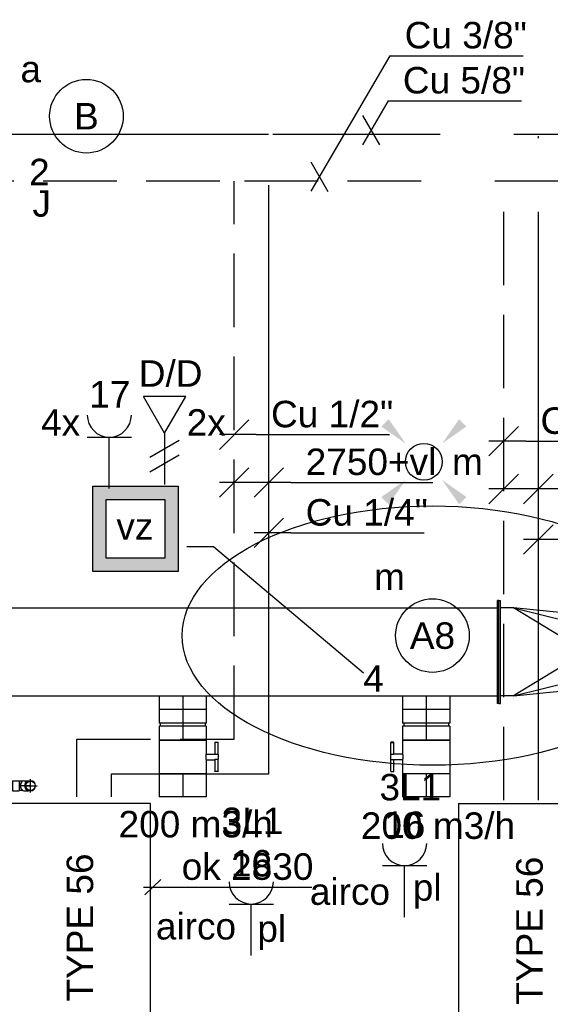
# Model space of a CAD drawing. Extents: x -238422 to 258194, y -34825 to 126331.
# Tile 177 of 239: x 21546 to 23348, y 14032 to 17378. Entities that reach past the tile are written whole.
import ezdxf
from ezdxf.enums import TextEntityAlignment as Align

# ---------------------------------------------------------------- set-up
doc = ezdxf.new("R2010")
doc.units = 0
doc.header["$LTSCALE"] = 50
for name, pattern in [('2322140', [45, 40, -5]), ('2322203', [45, 5, -2, 5, -2, 5, -2, 5, -2, 5, -2, 5, -5]), ('CENTER2', [28.575000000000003, 19.05, -3.175, 3.175, -3.175]), ('STREEPJES', [0.1, 0.05, -0.05])]:
    doc.linetypes.add(name, pattern=pattern)
doc.layers.get('0').update_dxf_attribs({"linetype": 'CONTINUOUS'})
for name, color, linetype in [('AIRCO', 3, 'CONTINUOUS'), ('EL6222--', 3, 'CONTINUOUS'), ('EL6311--', 3, 'CONTINUOUS'), ('EL6441--', 3, 'CONTINUOUS'), ('WL524---_D', 153, 'CONTINUOUS'), ('WL524---_HARTLIJN', 8, 'CONTINUOUS'), ('WL5448--', 4, 'CONTINUOUS'), ('WL570---_TOEVOER', 3, 'CONTINUOUS'), ('WL570---_TOEVOER_HL', 8, 'CONTINUOUS'), ('WL570---_TOEVOER_RST', 2, 'CONTINUOUS'), ('WL570---_TOEVOER_RST_HL', 1, 'CONTINUOUS'), ('WL5911--_D', 2, 'CONTINUOUS'), ('WM5448--', 1, 'CONTINUOUS'), ('WM570---_TOEVOER', 1, 'CONTINUOUS'), ('WM570---_TOEVOER_PR', 1, 'CONTINUOUS'), ('WM570---_TOEVOER_RST_PR', 1, 'CONTINUOUS')]:
    doc.layers.add(name, color=color, linetype=linetype)
doc.styles.add('BURO-018', font='ARIAL.TTF', dxfattribs={"height": 90})
doc.styles.add('BURO-025', font='ARIAL.TTF', dxfattribs={"height": 125})

# ---------------------------------------------------------------- blocks, each defined once
blk = doc.blocks.new('1115B3A')
at = {"color": 0, "linetype": 'Continuous'}
blk.add_circle((0, 0), 2.5, dxfattribs=at)
at = {"color": 0, "linetype": 'Continuous', "style": 'BURO-018'}
for tag, p in [('E_GKAST', (0, 8)), ('E_GROEP', (0, 5)), ('E_SGROEP', (4.5, 5)), ('E_ARMCODE', (0, 0)), ('E_SLET', (4.5, -1))]:
    blk.add_attdef(tag, text='', height=1.8, dxfattribs=at).set_placement(p, align=Align.MIDDLE)
blk = doc.blocks.new('E00411')
at = {"color": 0, "linetype": 'Continuous'}
blk.add_circle((0, 0), 1.25, dxfattribs=at)
for points in [[(-2.891705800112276, 2.395768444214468), (-2.395768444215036, 2.891705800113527), (-1.237436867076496, 1.237436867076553)], [(2.395768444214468, 2.891705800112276), (2.891705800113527, 2.395768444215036), (1.237436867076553, 1.237436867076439)], [(-2.395768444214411, -2.891705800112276), (-2.89170580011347, -2.395768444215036), (-1.237436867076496, -1.237436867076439)], [(2.89170580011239, -2.395768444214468), (2.395768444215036, -2.891705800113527), (1.237436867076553, -1.237436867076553)]]:
    blk.add_solid(points, dxfattribs=at)
at = {"color": 0, "linetype": 'Continuous', "style": 'BURO-018'}
for tag, height, p in [('E_SLET1', 1.8, (-2.842e-13, 4.641705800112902)), ('E_GROEP', 1.799999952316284, (0, 0)), ('E_GKAST', 1.799999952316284, (0, 0))]:
    blk.add_attdef(tag, text='', height=height, dxfattribs=at).set_placement(p, align=Align.MIDDLE)
at = {"color": 0, "linetype": 'Continuous', "style": 'BURO-018', "flags": 1}
for tag in ['E_MATCODE', 'E_SGROEP']:
    blk.add_attdef(tag, text='', height=1.799999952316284, dxfattribs=at).set_placement((0, 0), align=Align.MIDDLE)
blk = doc.blocks.new('*U357')
at = {"color": 0, "ltscale": 10}
for p, q in [((297.5, 297.5, -2757.5), (-297.5, 297.5, -2757.5)), ((-297.5, 297.5, -2757.5), (-297.5, 97.30046948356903, -2757.5)), ((297.5, -297.5, -2757.5), (297.5, 297.5, -2757.5)), ((236.5, 236.5, -2757.5), (-236.5, 236.5, -2757.5)), ((-236.5, -236.5, -2757.5), (-236.5, 236.5, -2757.5)), ((236.5, -236.5, -2757.5), (236.5, 236.5, -2757.5)), ((-297.5, -97.30046948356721, -2757.5), (-297.5, -297.5, -2757.5)), ((236.5, -236.5, -2757.5), (-236.5, -236.5, -2757.5)), ((-297.5, -297.5, -2757.5), (297.5, -297.5, -2757.5))]:
    blk.add_line(p, q, dxfattribs=at)
at = {"color": 8, "linetype": 'STREEPJES', "ltscale": 10}
for q in [(-50, 86.60254037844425, -2757.5), (0, 100, -2757.5), (50, 86.60254037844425, -2757.5), (-86.60254037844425, 50, -2757.5), (86.60254037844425, 50, -2757.5), (-100, 0, -2757.5), (-86.60254037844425, -50, -2757.5), (-50, -86.60254037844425, -2757.5), (0, -100, -2757.5), (50, -86.60254037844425, -2757.5), (86.60254037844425, -50, -2757.5), (100, 0, -2757.5)]:
    blk.add_line((0, 0, -2757.5), q, dxfattribs=at)
at = {"layer": 'WL570---_TOEVOER_RST_HL', "linetype": 'CENTER2'}
blk.add_circle((0, 0, -2757.5), 0.075, dxfattribs=at)
at = {"layer": 'WL570---_TOEVOER_RST', "color": 1, "style": 'BURO-018'}
for tag in ['MC', 'Q']:
    blk.add_attdef(tag, text='', height=90, dxfattribs=at).set_placement((0, 0), align=Align.MIDDLE)
at = {"layer": 'WM570---_TOEVOER_RST_PR', "color": 1, "style": 'BURO-018'}
blk.add_attdef('POSNR', text='', height=90, dxfattribs=at).set_placement((0, 0), align=Align.MIDDLE)
blk = doc.blocks.new('*U385')
at = {"color": 2, "ltscale": 10}
for p, q in [((240, 450, -2950), (-240, 450, -2950)), ((-240, -450, -2950), (-240, 450, -2950)), ((240, -450, -2950), (240, 450, -2950)), ((240, -450, -2950), (-240, -450, -2950))]:
    blk.add_line(p, q, dxfattribs=at)
at = {"layer": 'WL5911--_D', "color": 2, "style": 'BURO-025'}
blk.add_attdef('POSNR', text='', height=125, dxfattribs=at).set_placement((0, 0), align=Align.MIDDLE)
blk = doc.blocks.new('*U386')
at = {"color": 0, "ltscale": 10}
for p, q in [((0, 80, -2975), (46.20000000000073, 80.00000000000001, -2975)), ((46.20000000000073, 80, -2975), (46.20000000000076, -80, -2975)), ((0, -80, -2975), (46.20000000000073, -79.99999999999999, -2975))]:
    blk.add_line(p, q, dxfattribs=at)
at = {"color": 8, "linetype": 'STREEPJES', "ltscale": 10}
blk.add_line((0, -80, -2975), (-2.572996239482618e-14, 80, -2975), dxfattribs=at)
at = {"layer": 'WL570---_TOEVOER_HL', "linetype": 'CENTER2'}
blk.add_line((0, 0, -2975), (46.20000000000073, 7.429526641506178e-15, -2975), dxfattribs=at)
at = {"layer": 'WM570---_TOEVOER_PR', "color": 1, "style": 'BURO-018'}
blk.add_attdef('POSNR', text='', height=90, dxfattribs=at).set_placement((0, 0), align=Align.MIDDLE)
blk = doc.blocks.new('*U387')
at = {"color": 0, "ltscale": 10}
for p, q in [((-51.70000000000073, 80, -2975), (-5, 80.00000000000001, -2975)), ((-51.70000000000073, 80, -2975), (-51.7000000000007, -80, -2975)), ((-5, 80, -2975), (-4.999999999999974, -80, -2975)), ((-5, 76, -2975), (5, 76, -2975)), ((5, 80, -2975), (51.70000000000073, 80.00000000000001, -2975)), ((5, 80, -2975), (5.000000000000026, -80, -2975)), ((51.70000000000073, 80, -2975), (51.70000000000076, -80, -2975)), ((-51.70000000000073, -80, -2975), (-5, -79.99999999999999, -2975)), ((-5, -76, -2975), (5, -76, -2975)), ((5, -80, -2975), (51.70000000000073, -79.99999999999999, -2975))]:
    blk.add_line(p, q, dxfattribs=at)
at = {"layer": 'WL570---_TOEVOER_HL', "linetype": 'CENTER2'}
blk.add_line((-51.70000000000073, 0, -2975), (51.70000000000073, 1.662798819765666e-14, -2975), dxfattribs=at)
at = {"layer": 'WM570---_TOEVOER_PR', "color": 1, "style": 'BURO-018'}
blk.add_attdef('POSNR', text='', height=90, dxfattribs=at).set_placement((0, 0), align=Align.MIDDLE)
blk = doc.blocks.new('*U388')
at = {"color": 2, "ltscale": 10}
for p, q in [((-9.54166666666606, 120.0000000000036, -2975), (-50.24662103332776, 120.0000000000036, -2975)), ((-50.24662103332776, 109.3333333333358, -2975), (-50.24662103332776, 120.0000000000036, -2975)), ((-50.24662103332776, 109.3333333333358, -2975), (-9.54166666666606, 109.3333333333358, -2975)), ((-9.54166666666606, 80, -2975), (-9.541666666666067, 120, -2975)), ((-9.54166666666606, 120, -2975), (7.515583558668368, 120, -2975)), ((7.515583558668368, 109.3333333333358, -2975), (7.515583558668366, 120, -2975)), ((48.913287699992, 120.0000000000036, -2975), (7.515583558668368, 120.0000000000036, -2975)), ((7.515583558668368, 109.3333333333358, -2975), (48.913287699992, 109.3333333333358, -2975)), ((9.54166666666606, 80, -2975), (9.541666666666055, 109.3333333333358, -2975)), ((48.913287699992, 120.0000000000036, -2975), (50.24662103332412, 120, -2975)), ((48.913287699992, 109.3333333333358, -2975), (48.913287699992, 120.0000000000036, -2975)), ((50.24662103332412, 109.3333333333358, -2975), (48.913287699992, 109.3333333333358, -2975)), ((50.24662103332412, 120, -2975), (50.24662103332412, 109.3333333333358, -2975)), ((-57.25, 80, -2975), (-9.54166666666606, 80.00000000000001, -2975)), ((-57.25, -80, -2975), (-57.25000000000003, 80, -2975)), ((9.54166666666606, 80, -2975), (57.25, 80.00000000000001, -2975)), ((57.25, 80, -2975), (57.25000000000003, -80, -2975)), ((-57.25, -80, -2975), (57.25, -79.99999999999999, -2975))]:
    blk.add_line(p, q, dxfattribs=at)
blk.add_spline([(9.492711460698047, 79.9941758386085, -2975), (9.34634818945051, 79.97693931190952, -2975), (9.104078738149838, 79.9489890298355, -2975), (8.768389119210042, 79.91145878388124, -2975), (8.34272396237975, 79.86587281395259, -2975), (7.831451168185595, 79.81408537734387, -2975), (7.239817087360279, 79.75820677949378, -2975), (6.573892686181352, 79.70051858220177, -2975), (5.840511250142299, 79.6433811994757, -2975), (5.047198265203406, 79.58913749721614, -2975), (4.202094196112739, 79.5400162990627, -2975), (3.313870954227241, 79.49803983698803, -2975), (2.391642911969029, 79.46493914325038, -2975), (1.444873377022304, 79.44208114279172, -2975), (0.4832774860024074, 79.43041076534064, -2975), (-0.4832774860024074, 79.43041076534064, -2975), (-1.444873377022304, 79.44208114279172, -2975), (-2.391642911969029, 79.46493914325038, -2975), (-3.313870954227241, 79.49803983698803, -2975), (-4.202094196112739, 79.5400162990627, -2975), (-5.047198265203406, 79.58913749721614, -2975), (-5.840511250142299, 79.6433811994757, -2975), (-6.573892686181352, 79.70051858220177, -2975), (-7.239817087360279, 79.75820677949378, -2975), (-7.831451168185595, 79.81408537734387, -2975), (-8.34272396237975, 79.86587281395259, -2975), (-8.768389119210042, 79.91145878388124, -2975), (-9.104078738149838, 79.9489890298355, -2975), (-9.34634818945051, 79.97693931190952, -2975), (-9.492711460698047, 79.9941758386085, -2975), (-9.54166666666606, 80, -2975)], degree=3, dxfattribs=at)
at = {"layer": 'WL570---_TOEVOER', "color": 1, "style": 'BURO-018'}
blk.add_attdef('I', text='', height=90, dxfattribs=at).set_placement((0, 0), align=Align.MIDDLE)
at = {"layer": 'WM570---_TOEVOER_PR', "color": 1, "style": 'BURO-018'}
blk.add_attdef('POSNR', text='', height=90, dxfattribs=at).set_placement((0, 0), align=Align.MIDDLE)
blk = doc.blocks.new('*U389')
at = {"color": 0, "ltscale": 10}
for p, q in [((0, 80, -2975), (78.45796988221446, 80.00000000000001, -2975)), ((78.45796988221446, 80, -2975), (78.45796988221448, -80, -2975)), ((0, -80, -2975), (78.45796988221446, -79.99999999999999, -2975))]:
    blk.add_line(p, q, dxfattribs=at)
at = {"layer": 'WL570---_TOEVOER_HL', "linetype": 'CENTER2'}
blk.add_line((0, 0, -2975), (78.45796988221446, 1.261700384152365e-14, -2975), dxfattribs=at)
at = {"layer": 'WM570---_TOEVOER_PR', "color": 1, "style": 'BURO-018'}
blk.add_attdef('POSNR', text='', height=90, dxfattribs=at).set_placement((0, 0), align=Align.MIDDLE)
blk = doc.blocks.new('*U460')
at = {"color": 2, "ltscale": 10}
for p, q in [((-239.9999999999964, 450.0000000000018, -2950), (240.0000000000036, 450.0000000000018, -2950)), ((-239.9999999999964, -449.9999999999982, -2950), (-239.9999999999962, 450.0000000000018, -2950)), ((240.0000000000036, -449.9999999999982, -2950), (240.0000000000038, 450.0000000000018, -2950)), ((240.0000000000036, -449.9999999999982, -2950), (-239.9999999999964, -449.9999999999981, -2950))]:
    blk.add_line(p, q, dxfattribs=at)
at = {"layer": 'WL5911--_D', "color": 2, "style": 'BURO-025'}
blk.add_attdef('POSNR', text='', height=125, dxfattribs=at).set_placement((0, 0), align=Align.MIDDLE)
blk = doc.blocks.new('*U468')
at = {"color": 0, "ltscale": 10}
for p, q in [((0, 80, -2975), (78.45796988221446, 80.00000000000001, -2975)), ((78.45796988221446, 80, -2975), (78.45796988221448, -80, -2975)), ((0, -80, -2975), (78.45796988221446, -79.99999999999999, -2975))]:
    blk.add_line(p, q, dxfattribs=at)
at = {"layer": 'WL570---_TOEVOER_HL', "linetype": 'CENTER2'}
blk.add_line((0, 0, -2975), (78.45796988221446, 1.261700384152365e-14, -2975), dxfattribs=at)
at = {"layer": 'WM570---_TOEVOER_PR', "color": 1, "style": 'BURO-018'}
blk.add_attdef('POSNR', text='', height=90, dxfattribs=at).set_placement((0, 0), align=Align.MIDDLE)
blk = doc.blocks.new('*U469')
at = {"color": 2, "ltscale": 10}
for p, q in [((-57.25, 80, -2975), (57.25, 80.00000000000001, -2975)), ((-57.25, -80, -2975), (-57.25000000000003, 80, -2975)), ((57.25, 80, -2975), (57.25000000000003, -80, -2975)), ((-57.25, -80, -2975), (-9.54166666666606, -79.99999999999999, -2975)), ((-9.54166666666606, -80, -2975), (-9.541666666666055, -109.3333333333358, -2975)), ((9.54166666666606, -80, -2975), (9.541666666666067, -120, -2975)), ((9.54166666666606, -80, -2975), (57.25, -79.99999999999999, -2975)), ((-50.24662103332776, -109.3333333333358, -2975), (-50.24662103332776, -120.0000000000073, -2975)), ((-48.91328769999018, -109.3333333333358, -2975), (-50.24662103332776, -109.3333333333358, -2975)), ((-50.24662103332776, -120.0000000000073, -2975), (-48.91328769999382, -120.0000000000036, -2975)), ((-7.515583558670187, -109.3333333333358, -2975), (-48.91328769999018, -109.3333333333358, -2975)), ((-48.91328769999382, -120.0000000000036, -2975), (-48.91328769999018, -109.3333333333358, -2975)), ((-7.515583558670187, -120.0000000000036, -2975), (-48.91328769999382, -120.0000000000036, -2975)), ((-7.515583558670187, -109.3333333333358, -2975), (-7.515583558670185, -120, -2975)), ((9.54166666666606, -120, -2975), (-7.515583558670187, -120, -2975)), ((50.24662103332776, -109.3333333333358, -2975), (9.54166666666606, -109.3333333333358, -2975)), ((50.24662103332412, -120.0000000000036, -2975), (9.54166666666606, -120.0000000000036, -2975)), ((50.24662103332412, -120.0000000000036, -2975), (50.24662103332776, -109.3333333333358, -2975))]:
    blk.add_line(p, q, dxfattribs=at)
blk.add_spline([(-9.492711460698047, -79.9941758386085, -2975), (-9.34634818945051, -79.97693931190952, -2975), (-9.104078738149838, -79.9489890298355, -2975), (-8.768389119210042, -79.91145878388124, -2975), (-8.34272396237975, -79.86587281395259, -2975), (-7.831451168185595, -79.81408537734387, -2975), (-7.239817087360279, -79.75820677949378, -2975), (-6.573892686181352, -79.70051858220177, -2975), (-5.840511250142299, -79.6433811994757, -2975), (-5.047198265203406, -79.58913749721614, -2975), (-4.202094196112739, -79.5400162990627, -2975), (-3.313870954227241, -79.49803983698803, -2975), (-2.391642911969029, -79.46493914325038, -2975), (-1.444873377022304, -79.44208114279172, -2975), (-0.4832774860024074, -79.43041076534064, -2975), (0.4832774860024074, -79.43041076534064, -2975), (1.444873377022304, -79.44208114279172, -2975), (2.391642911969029, -79.46493914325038, -2975), (3.313870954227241, -79.49803983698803, -2975), (4.202094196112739, -79.5400162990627, -2975), (5.047198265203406, -79.58913749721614, -2975), (5.840511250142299, -79.6433811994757, -2975), (6.573892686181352, -79.70051858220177, -2975), (7.239817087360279, -79.75820677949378, -2975), (7.831451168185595, -79.81408537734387, -2975), (8.34272396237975, -79.86587281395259, -2975), (8.768389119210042, -79.91145878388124, -2975), (9.104078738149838, -79.9489890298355, -2975), (9.34634818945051, -79.97693931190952, -2975), (9.492711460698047, -79.9941758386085, -2975), (9.54166666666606, -80, -2975)], degree=3, dxfattribs=at)
at = {"layer": 'WL570---_TOEVOER', "color": 1, "style": 'BURO-018'}
blk.add_attdef('I', text='', height=90, dxfattribs=at).set_placement((0, 0), align=Align.MIDDLE)
at = {"layer": 'WM570---_TOEVOER_PR', "color": 1, "style": 'BURO-018'}
blk.add_attdef('POSNR', text='', height=90, dxfattribs=at).set_placement((0, 0), align=Align.MIDDLE)
blk = doc.blocks.new('*U470')
at = {"color": 0, "ltscale": 10}
for p, q in [((-51.70000000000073, 80, -2975), (-5, 80.00000000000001, -2975)), ((-51.70000000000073, 80, -2975), (-51.7000000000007, -80, -2975)), ((-5, 80, -2975), (-4.999999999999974, -80, -2975)), ((-5, 76, -2975), (5, 76, -2975)), ((5, 80, -2975), (51.70000000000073, 80.00000000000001, -2975)), ((5, 80, -2975), (5.000000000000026, -80, -2975)), ((51.70000000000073, 80, -2975), (51.70000000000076, -80, -2975)), ((-51.70000000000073, -80, -2975), (-5, -79.99999999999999, -2975)), ((-5, -76, -2975), (5, -76, -2975)), ((5, -80, -2975), (51.70000000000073, -79.99999999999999, -2975))]:
    blk.add_line(p, q, dxfattribs=at)
at = {"layer": 'WL570---_TOEVOER_HL', "linetype": 'CENTER2'}
blk.add_line((-51.70000000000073, 0, -2975), (51.70000000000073, 1.662798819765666e-14, -2975), dxfattribs=at)
at = {"layer": 'WM570---_TOEVOER_PR', "color": 1, "style": 'BURO-018'}
blk.add_attdef('POSNR', text='', height=90, dxfattribs=at).set_placement((0, 0), align=Align.MIDDLE)
blk = doc.blocks.new('*U471')
at = {"color": 0, "ltscale": 10}
for p, q in [((0, 80, -2975), (46.20000000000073, 80.00000000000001, -2975)), ((46.20000000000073, 80, -2975), (46.20000000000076, -80, -2975)), ((0, -80, -2975), (46.20000000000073, -79.99999999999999, -2975))]:
    blk.add_line(p, q, dxfattribs=at)
at = {"color": 8, "linetype": 'STREEPJES', "ltscale": 10}
blk.add_line((0, -80, -2975), (-2.572996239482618e-14, 80, -2975), dxfattribs=at)
at = {"layer": 'WL570---_TOEVOER_HL', "linetype": 'CENTER2'}
blk.add_line((0, 0, -2975), (46.20000000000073, 7.429526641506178e-15, -2975), dxfattribs=at)
at = {"layer": 'WM570---_TOEVOER_PR', "color": 1, "style": 'BURO-018'}
blk.add_attdef('POSNR', text='', height=90, dxfattribs=at).set_placement((0, 0), align=Align.MIDDLE)
blk = doc.blocks.new('*U472')
at = {"color": 0, "ltscale": 10}
for p, q in [((4526.545116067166, 175, -2975), (4521.545116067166, 175, -2975)), ((4521.545116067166, -175, -2975), (4521.545116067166, 175, -2975)), ((4526.545116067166, -175, -2975), (4526.545116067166, 175, -2975)), ((5, 150, -2975), (4521.545116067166, 150, -2975)), ((5, -150, -2975), (4521.545116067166, -150, -2975)), ((4526.545116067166, -175, -2975), (4521.545116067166, -175, -2975))]:
    blk.add_line(p, q, dxfattribs=at)
at = {"layer": 'WM570---_TOEVOER_PR', "color": 1, "style": 'BURO-018'}
blk.add_attdef('POSNR', text='', height=90, dxfattribs=at).set_placement((0, 0), align=Align.MIDDLE)
blk = doc.blocks.new('*U475')
at = {"color": 0, "ltscale": 10}
for p, q in [((-5, 175, -2975), (0, 175, -2975)), ((-5, -175, -2975), (-5, 175, -2975)), ((0, -175, -2975), (0, 175, -2975)), ((45, 150, -2975), (0, 150, -2975)), ((290, -1.818989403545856e-12, -2975), (45, 149.9999999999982, -2975)), ((45, 149.9999999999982, -2975), (290, 88.38834764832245, -2975)), ((290, 124.9999999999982, -2975), (45, 149.9999999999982, -2975)), ((295, 125, -2975), (290, 125, -2975)), ((290, -125, -2975), (290, 125, -2975)), ((295, -125, -2975), (295, 125, -2975)), ((290, -1.818989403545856e-12, -2975), (45, -150, -2975)), ((45, -150, -2975), (290, -88.388347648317, -2975)), ((45, -150, -2975), (290, -124.9999999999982, -2975)), ((295, -125, -2975), (290, -125, -2975)), ((45, -150, -2975), (0, -150, -2975)), ((-5, -175, -2975), (0, -175, -2975))]:
    blk.add_line(p, q, dxfattribs=at)
at = {"layer": 'WM570---_TOEVOER_PR', "color": 1, "style": 'BURO-018'}
blk.add_attdef('POSNR', text='', height=90, dxfattribs=at).set_placement((0, 0), align=Align.MIDDLE)
blk = doc.blocks.new('*U54', base_point=(16737.95367615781, 15264.29861305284, 2750))
at = {"color": 0, "linetype": 'Continuous'}
for p, q in [((16787.95367615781, 15314.29861305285, 2750), (16687.95367615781, 15214.29861305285, 2750)), ((16905.66594825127, 15314.29861305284, 2750), (16805.66594825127, 15214.29861305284, 2750)), ((16930.66594825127, 15264.29861305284, 2750), (16687.95367615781, 15264.29861305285, 2750)), ((16930.66594825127, 15264.29861305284, 2750), (17412.06431114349, 15264.29861305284, 2750))]:
    blk.add_line(p, q, dxfattribs=at)
at = {"color": 0, "linetype": 'Continuous', "style": 'BURO-018'}
blk.add_text('2750+vl', height=90, dxfattribs=at).set_placement((16980.66594825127, 15289.29861305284, 2750))
blk = doc.blocks.new('*U55', base_point=(16855.66594825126, 15092.53269487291, 2750))
at = {"color": 0, "linetype": 'Continuous'}
for p, q in [((16905.66594825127, 15142.53269487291, 2750), (16805.66594825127, 15042.53269487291, 2750)), ((16930.66594825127, 15092.53269487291, 2750), (16805.66594825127, 15092.53269487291, 2750)), ((16930.66594825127, 15092.53269487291, 2750), (17383.57863583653, 15092.53269487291, 2750))]:
    blk.add_line(p, q, dxfattribs=at)
at = {"color": 0, "linetype": 'Continuous', "style": 'BURO-018'}
blk.add_text('Cu 1/4"', height=90, dxfattribs=at).set_placement((16980.66594825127, 15117.53269487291, 2750))
blk = doc.blocks.new('*U56', base_point=(16737.95367615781, 15426.5257598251, 2750))
at = {"color": 0, "linetype": 'Continuous'}
for p, q in [((16787.95367615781, 15476.52575982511, 2750), (16687.95367615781, 15376.52575982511, 2750)), ((16812.95367615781, 15426.52575982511, 2750), (16687.95367615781, 15426.52575982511, 2750)), ((16812.95367615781, 15426.52575982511, 2750), (17265.86636374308, 15426.52575982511, 2750))]:
    blk.add_line(p, q, dxfattribs=at)
at = {"color": 0, "linetype": 'Continuous', "style": 'BURO-018'}
blk.add_text('Cu 1/2"', height=90, dxfattribs=at).set_placement((16862.95367615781, 15451.52575982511, 2750))
blk = doc.blocks.new('*U1299')
at = {"color": 0, "ltscale": 10}
for p, q in [((-16.79999999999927, 22.62741699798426, -2778.991378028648), (-16.79999999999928, 7.071067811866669, -2778.991378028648)), ((-16, 5.122499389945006, -2778.991378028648), (-16, 6.505382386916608, -2778.991378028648)), ((16, 5.122499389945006, -2778.991378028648), (16, 6.505382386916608, -2778.991378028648)), ((16.79999999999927, 22.62741699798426, -2778.991378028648), (16.79999999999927, 7.071067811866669, -2778.991378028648))]:
    blk.add_line(p, q, dxfattribs=at)
blk.add_arc((0, 0, -2778.991378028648), 16.8, 270.18, 270, dxfattribs=at)
blk.add_ellipse((0, 22.62741699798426, -2778.991378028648), major_axis=(-16.8, 3.08610993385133e-15), ratio=0.7071067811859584, start_param=3.141592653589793, end_param=6.283185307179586, dxfattribs=at)
at = {"color": 0, "ltscale": 10, "extrusion": (0, 0, -1)}
blk.add_ellipse((0, 7.071067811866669, -2778.991378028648), major_axis=(-16.8, 3.08610993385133e-15), ratio=0.7071067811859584, start_param=6.034060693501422, end_param=9.673902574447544, dxfattribs=at)
at = {"layer": 'WL524---_HARTLIJN', "linetype": 'CENTER2'}
blk.add_line((0, 0, -2778.991378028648), (1.195019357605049e-15, 6.505382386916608, -2778.991378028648), dxfattribs=at)
at = {"layer": 'WL524---_D', "color": 1, "style": 'BURO-018'}
blk.add_attdef('POSNR', text='', height=90, dxfattribs=at).set_placement((0, 0), align=Align.MIDDLE)
blk = doc.blocks.new('*U1300')
at = {"color": 0, "ltscale": 10}
blk.add_circle((0, 0, -2890), 16, dxfattribs=at)
at = {"layer": 'WL524---_HARTLIJN', "linetype": 'CENTER2'}
for p, q in [((-22.40000000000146, 0, -2890), (22.40000000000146, 0, -2890)), ((0, -22.39999999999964, -2890), (0, 22.39999999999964, -2890))]:
    blk.add_line(p, q, dxfattribs=at)
blk.add_circle((0, 0, -2890), 0.075, dxfattribs=at)
at = {"layer": 'WL524---_D', "color": 1, "style": 'BURO-018'}
blk.add_attdef('POSNR', text='', height=90, dxfattribs=at).set_placement((0, 0), align=Align.MIDDLE)
blk = doc.blocks.new('*U1302')
at = {"color": 0, "ltscale": 10}
for p, q in [((-2.741806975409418, 16, -2750.000000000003), (0.6269647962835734, 16, -2750.000000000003)), ((0.6269647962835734, 16, -2750.000000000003), (6.27589734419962, 16, -2750.000000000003)), ((6.27589734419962, 16, -2750.000000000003), (9.200000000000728, 16, -2750.000000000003)), ((10, 16.79999999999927, -2750.000000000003), (9.200000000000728, 16, -2750.000000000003)), ((32, 16.79999999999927, -2750.000000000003), (10, 16.79999999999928, -2750.000000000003)), ((10, -16.79999999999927, -2750.000000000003), (10, 16.79999999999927, -2750.000000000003)), ((32, -16.79999999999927, -2750.000000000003), (32.00000000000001, 16.79999999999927, -2750.000000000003)), ((-2.741806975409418, -16, -2750.000000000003), (0.6269647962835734, -16, -2750.000000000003)), ((0.6269647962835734, -16, -2750.000000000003), (6.27589734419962, -16, -2750.000000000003)), ((6.27589734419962, -16, -2750.000000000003), (9.200000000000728, -16, -2750.000000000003)), ((10, -16.79999999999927, -2750.000000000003), (9.200000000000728, -16, -2750.000000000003)), ((32, -16.79999999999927, -2750.000000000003), (10, -16.79999999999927, -2750.000000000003))]:
    blk.add_line(p, q, dxfattribs=at)
at = {"layer": 'WL524---_HARTLIJN', "linetype": 'CENTER2'}
for p, q in [((-21.92031021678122, 0, -2750.000000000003), (-6.505382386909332, -1.887784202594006e-15, -2750.000000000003)), ((-6.505382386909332, 0, -2750.000000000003), (9.200000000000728, -1.923354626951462e-15, -2750.000000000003))]:
    blk.add_line(p, q, dxfattribs=at)
at = {"layer": 'WL524---_D', "color": 1, "style": 'BURO-018'}
blk.add_attdef('POSNR', text='', height=90, dxfattribs=at).set_placement((0, 0), align=Align.MIDDLE)
blk = doc.blocks.new('111304')
at = {"color": 0, "linetype": 'Continuous'}
for p, q in [((-1.5, 4.5), (1.5, 4.5)), ((0, 1), (0, 4.5))]:
    blk.add_line(p, q, dxfattribs=at)
blk.add_arc((0, 6), 1.5, 180, 0, dxfattribs=at)
at = {"color": 0, "linetype": 'Continuous', "style": 'BURO-018'}
for tag, p in [('E_GKAST', (0, 11.5)), ('E_GROEP', (0, 8.5)), ('E_SGROEP', (4.5, 8.5))]:
    blk.add_attdef(tag, text='', height=1.8, dxfattribs=at).set_placement(p, align=Align.MIDDLE)
at = {"color": 0, "linetype": 'Continuous', "style": 'BURO-018', "flags": 1}
for tag, height, p in [('E_VERMCODE', 1.8, (13, 8.5)), ('E_MATCODE', 1.799999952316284, (0, 0))]:
    blk.add_attdef(tag, text='', height=height, dxfattribs=at).set_placement(p, align=Align.MIDDLE)
blk = doc.blocks.new('E00414')
at = {"color": 0, "linetype": 'Continuous'}
for p, q in [((-2.899999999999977, -2.899999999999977), (-2.899999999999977, 2.899999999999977)), ((-2.899999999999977, 2.899999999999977), (2.899999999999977, 2.899999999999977)), ((2.899999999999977, 2.899999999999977), (2.899999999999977, -2.899999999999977)), ((-2, 2), (2, 2)), ((-2, -2), (-2, 2)), ((2, 2), (2, -2)), ((2, -2), (-2, -2)), ((2.899999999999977, -2.899999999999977), (-2.899999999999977, -2.899999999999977))]:
    blk.add_line(p, q, dxfattribs=at)
at = {"color": 0}
for points in [[(-2.899999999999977, 2.899999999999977), (2.899999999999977, 2.899999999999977), (-2, 2), (2, 2)], [(-2, -2), (-2.899999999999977, -2.899999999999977), (-2, 2), (-2.899999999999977, 2.899999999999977)], [(2, 2), (2.899999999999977, 2.899999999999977), (2, -2), (2.899999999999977, -2.899999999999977)], [(2, -2), (2.899999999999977, -2.899999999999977), (-2, -2), (-2.899999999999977, -2.899999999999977)]]:
    blk.add_solid(points, dxfattribs=at)
at = {"color": 0, "linetype": 'Continuous', "style": 'BURO-018'}
for tag, p in [('E_GKAST', (0, 8)), ('E_GROEP', (0, 5)), ('E_SGROEP', (4.5, 5))]:
    blk.add_attdef(tag, text='', height=1.8, dxfattribs=at).set_placement(p, align=Align.MIDDLE)
at = {"color": 0, "linetype": 'Continuous', "style": 'BURO-018', "flags": 1}
for tag, height, p in [('E_VERMCODE', 1.8, (13, 5)), ('E_MATCODE', 1.799999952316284, (0, 0))]:
    blk.add_attdef(tag, text='', height=height, dxfattribs=at).set_placement(p, align=Align.MIDDLE)
blk = doc.blocks.new('E00153')
at = {"color": 0, "linetype": 'Continuous'}
for p, q in [((-1.443375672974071, 7), (1.443375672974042, 7)), ((0, 4.5), (-1.443375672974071, 7)), ((0, 4.5), (1.443375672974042, 7)), ((0, 4.5), (0, 1)), ((-1, 4), (1, 2.845299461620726)), ((-1, 3), (1, 1.845299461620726))]:
    blk.add_line(p, q, dxfattribs=at)
at = {"color": 7, "style": 'BURO-018'}
for tag, p in [('E_COMMENT1', (-6, 12)), ('E_COMMENT2', (6, 12)), ('E_DCOM1', (-6, 9)), ('E_DCOM2', (6, 9))]:
    blk.add_attdef(tag, text='', height=1.8, dxfattribs=at).set_placement(p, align=Align.MIDDLE)
at = {"color": 0, "style": 'BURO-018'}
blk.add_attdef('E_TEXT1', text='', height=1.8, dxfattribs=at).set_placement((2.5, 6), align=Align.MIDDLE)
at = {"color": 0, "linetype": 'Continuous', "style": 'BURO-018', "flags": 1}
blk.add_attdef('E_MATCODE', text='', height=1.799999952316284, dxfattribs=at).set_placement((0, 0), align=Align.MIDDLE)

msp = doc.modelspace()

# ---------------------------------------------------------------- linework, layer by layer
at = {"layer": 'EL6222--'}
for p, q in [((22113.37434196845, 15588.23128295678), (22204.44690705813, 15588.23128295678)), ((22204.44690705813, 15588.23128295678), (22713.62448876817, 15157.99540308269))]:
    msp.add_line(p, q, dxfattribs=at)
at = {"layer": 'EL6222--', "color": 3, "linetype": 'Continuous'}
msp.add_ellipse((22947.73132248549, 15285.07709849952), major_axis=(-849.9999999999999, 0), ratio=0.5182778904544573, dxfattribs=at)
at = {"layer": 'WL5448--', "linetype": '2322140'}
for p, q in [((22391.01229955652, 16987.18111039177, 2900), (16800.59883246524, 16987.18111039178, 2900)), ((22392.0496266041, 14815.85065985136, 2750), (22392.0496266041, 16987.18111039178, 2750)), ((31974.34018291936, 16987.18111039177, 2900), (22405.23781398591, 16987.18111039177, 2900)), ((23307.33899854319, 14725.37025598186, 2750), (23307.33899854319, 16981.67776865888, 2750)), ((21857.97068342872, 14736.82863403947, 2750), (21857.97068342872, 14815.85065985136, 2750)), ((21857.97068342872, 14815.85065985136, 2750), (22392.0496266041, 14815.85065985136, 2750))]:
    msp.add_line(p, q, dxfattribs=at)
at = {"layer": 'WL5448--', "linetype": '2322203'}
for p, q in [((22225.63378872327, 16829.64386864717, 2900), (16800.59883246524, 16829.64386864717, 2900)), ((31909.0861208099, 16829.64386864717, 2900), (22239.85930315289, 16829.64386864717, 2900)), ((22274.33735451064, 14933.56293194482, 2750), (22274.33735451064, 16829.64386864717, 2750)), ((23189.62672644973, 14725.37025598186, 2750), (23189.62672644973, 16828.03195586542, 2750)), ((21740.25841133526, 14736.82863403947, 2750), (21740.25841133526, 14933.56293194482, 2750)), ((21740.25841133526, 14933.56293194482, 2750), (22274.33735451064, 14933.56293194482, 2750))]:
    msp.add_line(p, q, dxfattribs=at)
at = {"layer": 'WL570---_TOEVOER', "color": 1}
for p, q in [((22024.60518223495, 14456.71253483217), (21970.40643481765, 14404.76071111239)), ((21965.9159514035, 14430.80565071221), (22537.52387449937, 14430.80565071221))]:
    msp.add_line(p, q, dxfattribs=at)
at = {"layer": 'WM5448--'}
for p, q in [((22803.25815538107, 17255.32429444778, 2900), (22534.45848613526, 16794.74707817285, 2900)), ((22803.25815538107, 17255.32429444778, 2900), (23256.17084296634, 17255.32429444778, 2900)), ((22797.07331922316, 17102.1485088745, 2900), (22710.47077884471, 16952.1485088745, 2900)), ((22797.07331922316, 17102.1485088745, 2900), (23249.98600680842, 17102.1485088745, 2900)), ((22710.47077884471, 17052.1485088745, 2900), (22768.20580576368, 16952.1485088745, 2900)), ((22534.80967019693, 16894.67876117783, 2900), (22592.31025708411, 16794.54377308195, 2900))]:
    msp.add_line(p, q, dxfattribs=at)

# ---------------------------------------------------------------- block references
at = {"layer": 'AIRCO'}
msp.add_blockref('*U385', (21749.73302458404, 14264.64451974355, 2950), dxfattribs=at)
at = {"layer": 'AIRCO', "rotation": 180}
msp.add_blockref('*U460', (23275.87159727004, 14264.64451974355, 2950), dxfattribs=at)
at = {"layer": 'EL6222--'}
ref = msp.add_blockref('111304', (21850.17521692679, 15734.46784961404), dxfattribs=dict(at, xscale=50, yscale=50, zscale=50))
ref.add_attrib('E_GROEP', '17', dxfattribs={"layer": '0', "color": 1, "linetype": 'Continuous', "height": 90, "style": 'BURO-018'}).set_placement((21851.95602672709, 16104.83993963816), align=Align.MIDDLE)
at = {"layer": 'EL6222--', "xscale": 50, "yscale": 50, "zscale": 50}
msp.add_blockref('E00414', (21938.97137760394, 15647.62970188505), dxfattribs=at)
at = {"layer": 'EL6222--'}
ref = msp.add_blockref('111304', (22853.12557693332, 14278.82412529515), dxfattribs=dict(at, xscale=50, yscale=50, zscale=50))
ref.add_attrib('E_GROEP', '16', dxfattribs={"layer": '0', "color": 1, "linetype": 'Continuous', "height": 90, "style": 'BURO-018'}).set_placement((22853.69788600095, 14642.39275655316), align=Align.MIDDLE)
ref = msp.add_blockref('111304', (22332.3173786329, 14147.98389600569), dxfattribs=dict(at, xscale=50, yscale=50, zscale=50))
ref.add_attrib('E_GROEP', '16', dxfattribs={"layer": '0', "color": 1, "linetype": 'Continuous', "height": 90, "style": 'BURO-018'}).set_placement((22332.88968770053, 14511.5525272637), align=Align.MIDDLE)
at = {"layer": 'EL6311--'}
ref = msp.add_blockref('1115B3A', (21772.33150939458, 17049.8509062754), dxfattribs=dict(at, xscale=49.99999999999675, yscale=49.99999999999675, zscale=50, rotation=184.8064754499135))
ref.add_attrib('E_ARMCODE', 'B', dxfattribs={"layer": '0', "color": 1, "linetype": 'Continuous', "height": 90, "style": 'BURO-018'}).set_placement((21772.33150939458, 17049.8509062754), align=Align.MIDDLE)
ref.add_attrib('E_SLET', 'a', dxfattribs={"layer": '0', "color": 1, "linetype": 'Continuous', "height": 90, "style": 'BURO-018'}).set_placement((21583.28358387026, 17209.5721692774), align=Align.MIDDLE)
ref.add_attrib('E_GROEP', '2', dxfattribs={"layer": '0', "color": 1, "linetype": 'Continuous', "height": 90, "style": 'BURO-018'}).set_placement((21612.61024639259, 16860.80298075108), align=Align.MIDDLE)
ref = msp.add_blockref('E00411', (22918.60962326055, 15875.77473008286), dxfattribs=dict(at, xscale=50, yscale=50, zscale=50))
ref.add_attrib('E_SLET1', 'm', dxfattribs={"layer": '0', "color": 1, "linetype": 'Continuous', "height": 90, "style": 'BURO-018'}).set_placement((23066.46798879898, 15875.77473008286), align=Align.MIDDLE)
ref = msp.add_blockref('1115B3A', (22947.73132248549, 15285.07709849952), dxfattribs=dict(at, xscale=50.00000000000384, yscale=50, zscale=50, rotation=171.1197738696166))
ref.add_attrib('E_ARMCODE', 'A8', dxfattribs={"layer": '0', "color": 1, "linetype": 'Continuous', "height": 90, "style": 'BURO-018'}).set_placement((22947.73132248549, 15285.07709849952), align=Align.MIDDLE)
ref.add_attrib('E_SLET', 'm', dxfattribs={"layer": '0', "color": 1, "linetype": 'Continuous', "height": 90, "style": 'BURO-018'}).set_placement((22801.84365972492, 15484.99405589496), align=Align.MIDDLE)
ref.add_attrib('E_GROEP', '4', dxfattribs={"layer": '0', "color": 1, "linetype": 'Continuous', "height": 90, "style": 'BURO-018'}).set_placement((22747.81436509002, 15139.18943573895), align=Align.MIDDLE)
at = {"layer": 'EL6441--'}
ref = msp.add_blockref('E00153', (22037.92349679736, 15748.00935240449), dxfattribs=dict(at, xscale=-50, yscale=50, zscale=50))
ref.add_attrib('E_TEXT1', 'D/D', dxfattribs={"layer": '0', "color": 1, "height": 90, "style": 'BURO-018'}).set_placement((22058.43195322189, 16177.39562980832), align=Align.MIDDLE)
at = {"layer": 'WL524---_D'}
for name, p, rotation in [('*U1302', (21553.50680766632, 14774.68391058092, 2750), 180), ('*U1299', (21582.49818569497, 14774.68391058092, 2778.991378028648), 90)]:
    msp.add_blockref(name, p, dxfattribs=dict(at, rotation=rotation))
msp.add_blockref('*U1300', (21582.49818569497, 14774.68391058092, 2890), dxfattribs=at)
at = {"layer": 'WL570---_TOEVOER'}
for name, p in [('*U472', (18646.88138716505, 15229.84844865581, 2975)), ('*U475', (23178.42650323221, 15229.84844865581, 2975))]:
    msp.add_blockref(name, p, dxfattribs=at)
at = {"layer": 'WL570---_TOEVOER', "rotation": 270}
for name, p in [('*U386', (22099.33753190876, 15079.84844865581, 2975)), ('*U471', (22926.26708994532, 15079.84844865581, 2975)), ('*U387', (22099.33753190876, 14981.9484486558, 2975)), ('*U470', (22926.26708994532, 14981.9484486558, 2975)), ('*U388', (22099.33753190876, 14872.9984486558, 2975)), ('*U469', (22926.26708994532, 14872.9984486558, 2975)), ('*U389', (22099.33753190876, 14815.7484486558, 2975)), ('*U468', (22926.26708994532, 14815.7484486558, 2975))]:
    msp.add_blockref(name, p, dxfattribs=at)
at = {"layer": 'WL570---_TOEVOER_RST'}
ref = msp.add_blockref('*U357', (21148.02997690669, 16455.27387275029, 2757.5), dxfattribs=at)
ref.add_attrib('Q', '215', dxfattribs={"color": 1, "height": 90, "style": 'BURO-018'}).set_placement((21272.40950716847, 16066.06901577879), align=Align.MIDDLE)
ref.add_attrib('MC', 'J', dxfattribs={"color": 1, "height": 90, "style": 'BURO-018'}).set_placement((21620.52997690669, 16752.77387275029), align=Align.MIDDLE)
at = {"layer": 'WM5448--'}
for name, p in [('*U56', (22274.33735451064, 15967.83609990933, 2750)), ('*U56', (23189.62672644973, 15945.47988445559, 2750)), ('*U54', (22274.33735451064, 15805.60895313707, 2750)), ('*U54', (23189.62672644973, 15783.25273768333, 2750)), ('*U55', (22392.0496266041, 15633.84303495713, 2750)), ('*U55', (23307.33899854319, 15611.48681950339, 2750))]:
    msp.add_blockref(name, p, dxfattribs=at)

# ---------------------------------------------------------------- texts
at = {"layer": 'AIRCO', "color": 1, "style": 'BURO-018'}
for p in [(21795.180185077, 14041.62324030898), (23322.11597028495, 14030.83938249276)]:
    msp.add_text('TYPE 56', height=90, rotation=90, dxfattribs=at).set_placement(p)
at = {"layer": 'EL6222--', "color": 1, "style": 'BURO-018'}
for s, p in [('4x', (21618.20951454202, 15964.27647946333)), ('2x', (22112.87968874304, 15964.27647946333)), ('vz', (21874.11568963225, 15611.51320375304)), ('3L1', (22767.77293929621, 14725.06425367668)), ('3L1', (22231.47952225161, 14610.61376114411)), ('airco', (22531.25630241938, 14370.17526623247)), ('pl', (22880.90607287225, 14384.37155496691)), ('airco', (22008.22130460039, 14252.48007942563)), ('pl', (22352.9852248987, 14244.40478762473))]:
    msp.add_text(s, height=90, dxfattribs=at).set_placement(p)
at = {"layer": 'WL570---_TOEVOER', "color": 1, "style": 'BURO-018'}
msp.add_text('ok 2830', height=90, dxfattribs=at).set_placement((22096.02246937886, 14455.14141992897))
at = {"layer": 'WM5448--', "style": 'BURO-018'}
for s, p in [('Cu 3/8"', (22853.25815538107, 17280.32429444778, 2900)), ('Cu 5/8"', (22847.07331922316, 17127.1485088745, 2900))]:
    msp.add_text(s, height=90, dxfattribs=at).set_placement(p)
at = {"layer": 'WM570---_TOEVOER', "style": 'BURO-018'}
for p in [(21881.5300896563, 14599.38203118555), (22704.45908542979, 14594.29203729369)]:
    msp.add_text('200 m3/h', height=90, dxfattribs=at).set_placement(p)

doc.saveas('drawing.dxf')
